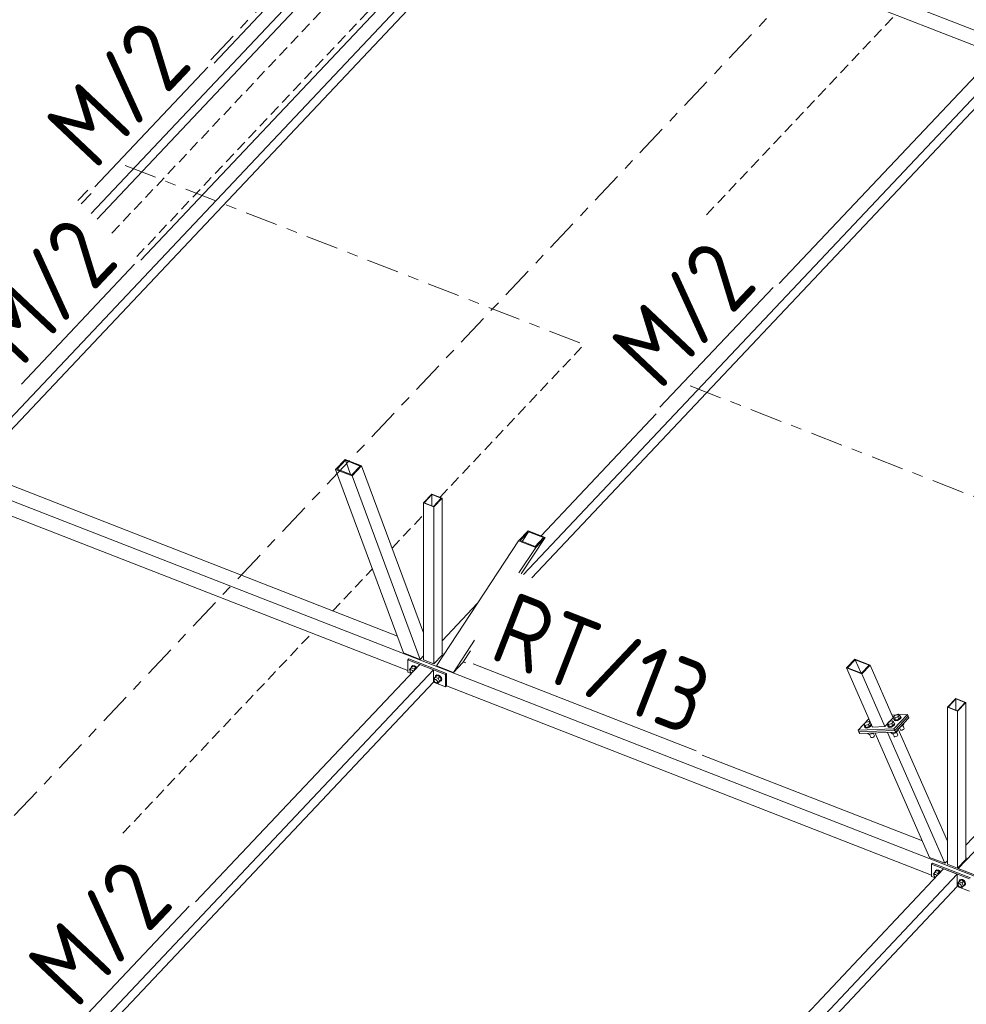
# Model space of a CAD drawing. Header units: millimetres. Extents: x -681 to 506, y -45 to 794.
# Tile 164 of 256: x 58 to 110, y 302 to 357. Entities that reach past the tile are written whole.
import ezdxf

# ---------------------------------------------------------------- set-up
doc = ezdxf.new("R2010")
doc.units = ezdxf.units.MM
doc.header["$LTSCALE"] = 0.6
for name, pattern in [('VERDECKT2', [1.5, 1, -0.5]), ('XKITLINE00', [0]), ('XKITLINE03', [6, 3, -1, 1, -1])]:
    doc.linetypes.add(name, pattern=pattern)
for name, color, linetype, lineweight in [('Bolt', 7, 'Continuous', 0), ('Part', 2, 'Continuous', 0), ('PartMark', 3, 'Continuous', 0), ('S-GRID', 1, 'Continuous', 0)]:
    doc.layers.add(name, color=color, linetype=linetype, lineweight=lineweight)
doc.styles.add('ISOCPEUR', font='ISOCPEUR.TTF')

msp = doc.modelspace()

# ---------------------------------------------------------------- linework, layer by layer
at = {"layer": 'Bolt', "color": 3, "linetype": 'XKITLINE00', "lineweight": 0}
for p, q in [((79.233, 320.788), (79.316, 320.884)), ((79.263, 320.731), (79.233, 320.788)), ((79.257, 320.712), (79.269, 320.75)), ((79.269, 320.665), (79.257, 320.712)), ((79.269, 320.75), (79.316, 320.799)), ((79.269, 320.75), (79.304, 320.767)), ((79.304, 320.62), (79.269, 320.665)), ((79.304, 320.767), (79.352, 320.76)), ((79.314, 320.89), (79.338, 320.96)), ((79.316, 320.884), (79.314, 320.89)), ((79.316, 320.884), (79.408, 320.981)), ((79.48, 320.82), (79.316, 320.884)), ((79.338, 320.96), (79.402, 320.992)), ((79.338, 320.96), (79.355, 320.978)), ((79.352, 320.76), (79.399, 320.73)), ((79.419, 321.011), (79.355, 320.978)), ((79.399, 320.73), (79.432, 320.688)), ((79.402, 320.992), (79.49, 320.979)), ((79.572, 320.917), (79.408, 320.981)), ((79.507, 320.997), (79.419, 321.011)), ((79.48, 320.82), (79.572, 320.917)), ((79.507, 320.767), (79.48, 320.82)), ((79.49, 320.979), (79.578, 320.924)), ((79.595, 320.942), (79.507, 320.997)), ((79.599, 320.865), (79.572, 320.917)), ((79.578, 320.924), (79.613, 320.879)), ((79.63, 320.897), (79.595, 320.942)), ((79.344, 320.595), (79.304, 320.62)), ((80.563, 320.269), (80.645, 320.365)), ((80.593, 320.212), (80.563, 320.269)), ((80.587, 320.193), (80.599, 320.231)), ((80.599, 320.146), (80.587, 320.193)), ((80.599, 320.231), (80.645, 320.28)), ((80.599, 320.231), (80.634, 320.249)), ((80.634, 320.101), (80.599, 320.146)), ((80.634, 320.249), (80.682, 320.242)), ((80.682, 320.071), (80.634, 320.101)), ((80.644, 320.372), (80.668, 320.441)), ((80.646, 320.365), (80.644, 320.372)), ((80.645, 320.365), (80.738, 320.463)), ((80.645, 320.365), (80.81, 320.301)), ((80.668, 320.441), (80.732, 320.474)), ((80.668, 320.441), (80.685, 320.459)), ((80.682, 320.242), (80.729, 320.212)), ((80.749, 320.492), (80.685, 320.459)), ((80.729, 320.212), (80.764, 320.167)), ((80.732, 320.474), (80.82, 320.46)), ((80.902, 320.399), (80.738, 320.463)), ((80.837, 320.479), (80.749, 320.492)), ((80.764, 320.167), (80.777, 320.119)), ((80.764, 320.082), (80.81, 320.131)), ((80.777, 320.119), (80.764, 320.082)), ((80.81, 320.301), (80.902, 320.399)), ((80.81, 320.301), (80.892, 320.141)), ((80.81, 320.046), (80.902, 320.143)), ((80.81, 320.046), (80.892, 320.141)), ((80.82, 320.46), (80.908, 320.405)), ((80.925, 320.423), (80.837, 320.479)), ((80.892, 320.141), (80.984, 320.239)), ((80.908, 320.132), (80.894, 320.134)), ((80.984, 320.239), (80.902, 320.399)), ((80.902, 320.143), (80.984, 320.239)), ((80.908, 320.405), (80.972, 320.322)), ((80.972, 320.165), (80.908, 320.132)), ((80.989, 320.341), (80.925, 320.423)), ((80.972, 320.322), (80.996, 320.234)), ((80.996, 320.234), (80.972, 320.165)), ((80.972, 320.165), (80.989, 320.183)), ((81.013, 320.253), (80.989, 320.341)), ((80.989, 320.183), (81.013, 320.253)), ((80.729, 320.064), (80.682, 320.071)), ((80.764, 320.082), (80.729, 320.064)), ((80.743, 320.071), (80.81, 320.046)), ((104.449, 317.856), (104.627, 317.913)), ((104.627, 317.913), (104.706, 317.865)), ((105.736, 317.901), (105.915, 317.958)), ((105.994, 317.909), (105.894, 317.804)), ((105.915, 317.958), (105.994, 317.909)), ((105.982, 318.161), (106.082, 318.267)), ((106.033, 318.045), (105.982, 318.161)), ((106.061, 318.113), (105.982, 318.161)), ((106.044, 317.794), (105.994, 317.909)), ((106.021, 318.041), (106.029, 318.055)), ((106.04, 318.002), (106.021, 318.041)), ((106.033, 318.013), (106.021, 318.041)), ((106.112, 317.997), (106.033, 318.045)), ((106.052, 317.974), (106.033, 318.013)), ((106.105, 317.99), (106.04, 318.002)), ((106.052, 317.974), (106.117, 317.962)), ((106.24, 318.17), (106.061, 318.113)), ((106.112, 317.997), (106.061, 318.113)), ((106.082, 318.267), (106.261, 318.324)), ((106.199, 318.007), (106.105, 317.99)), ((106.112, 317.997), (106.29, 318.054)), ((106.117, 317.962), (106.211, 317.98)), ((106.296, 318.051), (106.199, 318.007)), ((106.211, 317.98), (106.308, 318.023)), ((106.339, 318.276), (106.24, 318.17)), ((106.29, 318.054), (106.24, 318.17)), ((106.261, 318.324), (106.339, 318.276)), ((106.29, 318.054), (106.39, 318.16)), ((106.37, 318.108), (106.296, 318.051)), ((106.308, 318.023), (106.383, 318.08)), ((106.39, 318.16), (106.339, 318.276)), ((106.37, 318.206), (106.383, 318.203)), ((106.402, 318.164), (106.37, 318.108)), ((106.383, 318.203), (106.402, 318.164)), ((106.383, 318.08), (106.415, 318.136)), ((106.415, 318.136), (106.402, 318.164)), ((104.349, 317.75), (104.449, 317.856)), ((104.4, 317.634), (104.349, 317.75)), ((104.427, 317.702), (104.349, 317.75)), ((104.387, 317.63), (104.395, 317.644)), ((104.406, 317.591), (104.387, 317.63)), ((104.4, 317.602), (104.387, 317.63)), ((104.478, 317.586), (104.4, 317.634)), ((104.419, 317.563), (104.4, 317.602)), ((104.472, 317.578), (104.406, 317.591)), ((104.419, 317.563), (104.484, 317.551)), ((104.606, 317.759), (104.427, 317.702)), ((104.478, 317.586), (104.427, 317.702)), ((104.565, 317.596), (104.472, 317.578)), ((104.478, 317.586), (104.657, 317.643)), ((104.484, 317.551), (104.577, 317.569)), ((104.662, 317.64), (104.565, 317.596)), ((104.577, 317.569), (104.675, 317.612)), ((104.706, 317.865), (104.606, 317.759)), ((104.657, 317.643), (104.606, 317.759)), ((104.657, 317.643), (104.757, 317.749)), ((104.737, 317.697), (104.662, 317.64)), ((104.675, 317.612), (104.749, 317.669)), ((104.757, 317.749), (104.706, 317.865)), ((104.737, 317.795), (104.75, 317.792)), ((104.769, 317.753), (104.737, 317.697)), ((104.749, 317.669), (104.781, 317.725)), ((104.75, 317.792), (104.769, 317.753)), ((104.781, 317.725), (104.769, 317.753)), ((105.636, 317.795), (105.736, 317.901)), ((105.687, 317.679), (105.636, 317.795)), ((105.715, 317.746), (105.636, 317.795)), ((105.675, 317.675), (105.683, 317.689)), ((105.694, 317.636), (105.675, 317.675)), ((105.687, 317.647), (105.675, 317.675)), ((105.766, 317.63), (105.687, 317.679)), ((105.706, 317.608), (105.687, 317.647)), ((105.759, 317.623), (105.694, 317.636)), ((105.706, 317.608), (105.771, 317.595)), ((105.894, 317.804), (105.715, 317.746)), ((105.766, 317.63), (105.715, 317.746)), ((105.853, 317.641), (105.759, 317.623)), ((105.766, 317.63), (105.945, 317.688)), ((105.771, 317.595), (105.865, 317.613)), ((105.95, 317.684), (105.853, 317.641)), ((105.865, 317.613), (105.962, 317.657)), ((105.945, 317.688), (105.894, 317.804)), ((105.945, 317.688), (106.044, 317.794)), ((106.024, 317.742), (105.95, 317.684)), ((105.962, 317.657), (106.037, 317.714)), ((106.024, 317.839), (106.037, 317.837)), ((106.057, 317.797), (106.024, 317.742)), ((106.037, 317.837), (106.057, 317.797)), ((106.037, 317.714), (106.069, 317.77)), ((106.069, 317.77), (106.057, 317.797)), ((106.115, 317.298), (106.215, 317.404)), ((106.215, 317.404), (106.204, 317.43)), ((106.373, 317.466), (106.33, 317.564)), ((106.383, 317.445), (106.373, 317.466)), ((106.383, 317.445), (106.418, 317.438)), ((106.409, 317.648), (106.461, 317.664)), ((106.418, 317.438), (106.469, 317.448)), ((106.461, 317.664), (106.45, 317.691)), ((106.461, 317.664), (106.561, 317.77)), ((106.469, 317.448), (106.522, 317.471)), ((106.579, 317.533), (106.502, 317.708)), ((106.522, 317.471), (106.562, 317.502)), ((106.561, 317.77), (106.55, 317.796)), ((106.562, 317.502), (106.579, 317.533)), ((104.57, 317.244), (104.56, 317.267)), ((104.649, 317.196), (104.57, 317.244)), ((104.649, 317.196), (104.617, 317.269)), ((104.828, 317.253), (104.649, 317.196)), ((104.74, 317.055), (104.674, 317.204)), ((104.75, 317.034), (104.74, 317.055)), ((104.75, 317.034), (104.785, 317.027)), ((104.785, 317.027), (104.836, 317.037)), ((104.828, 317.253), (104.818, 317.276)), ((104.851, 317.278), (104.828, 317.253)), ((104.836, 317.037), (104.888, 317.06)), ((104.946, 317.121), (104.877, 317.278)), ((104.888, 317.06), (104.929, 317.091)), ((104.929, 317.091), (104.946, 317.121)), ((105.858, 317.289), (105.848, 317.312)), ((105.937, 317.241), (105.858, 317.289)), ((105.937, 317.241), (105.905, 317.314)), ((105.937, 317.241), (106.115, 317.298)), ((106.027, 317.1), (105.962, 317.249)), ((106.037, 317.079), (106.027, 317.1)), ((106.037, 317.079), (106.073, 317.072)), ((106.073, 317.072), (106.123, 317.082)), ((106.115, 317.298), (106.104, 317.324)), ((106.123, 317.082), (106.176, 317.105)), ((106.233, 317.166), (106.156, 317.342)), ((106.176, 317.105), (106.216, 317.136)), ((106.216, 317.136), (106.233, 317.166)), ((108.205, 309.488), (108.288, 309.583)), ((108.235, 309.43), (108.205, 309.488)), ((108.229, 309.412), (108.241, 309.449)), ((108.241, 309.364), (108.229, 309.412)), ((108.241, 309.449), (108.288, 309.498)), ((108.241, 309.449), (108.276, 309.467)), ((108.276, 309.319), (108.241, 309.364)), ((108.276, 309.467), (108.324, 309.46)), ((108.316, 309.294), (108.276, 309.319)), ((108.286, 309.59), (108.31, 309.659)), ((108.288, 309.584), (108.286, 309.59)), ((108.288, 309.583), (108.38, 309.681)), ((108.452, 309.519), (108.288, 309.583)), ((108.31, 309.659), (108.374, 309.692)), ((108.31, 309.659), (108.327, 309.677)), ((108.324, 309.46), (108.371, 309.43)), ((108.391, 309.71), (108.327, 309.677)), ((108.371, 309.43), (108.404, 309.387)), ((108.374, 309.692), (108.462, 309.679)), ((108.544, 309.617), (108.38, 309.681)), ((108.479, 309.697), (108.391, 309.71)), ((108.452, 309.519), (108.544, 309.617)), ((108.479, 309.467), (108.452, 309.519)), ((108.462, 309.679), (108.55, 309.623)), ((108.567, 309.641), (108.479, 309.697)), ((108.571, 309.564), (108.544, 309.617)), ((108.55, 309.623), (108.585, 309.578)), ((108.602, 309.597), (108.567, 309.641)), ((109.535, 308.969), (109.617, 309.064)), ((109.565, 308.911), (109.535, 308.969)), ((109.559, 308.893), (109.571, 308.93)), ((109.571, 308.845), (109.559, 308.893)), ((109.571, 308.93), (109.617, 308.979)), ((109.571, 308.93), (109.606, 308.948)), ((109.606, 308.801), (109.571, 308.845)), ((109.606, 308.948), (109.654, 308.941)), ((109.654, 308.771), (109.606, 308.801)), ((109.616, 309.071), (109.64, 309.14)), ((109.618, 309.065), (109.616, 309.071)), ((109.617, 309.064), (109.71, 309.162)), ((109.617, 309.064), (109.782, 309)), ((109.64, 309.14), (109.704, 309.173)), ((109.64, 309.14), (109.657, 309.159)), ((109.654, 308.941), (109.701, 308.911)), ((109.701, 308.764), (109.654, 308.771)), ((109.721, 309.191), (109.657, 309.159)), ((109.701, 308.911), (109.736, 308.866)), ((109.736, 308.781), (109.701, 308.764)), ((109.704, 309.173), (109.792, 309.16)), ((109.874, 309.098), (109.71, 309.162)), ((109.715, 308.771), (109.782, 308.745)), ((109.809, 309.178), (109.721, 309.191)), ((109.736, 308.866), (109.749, 308.819)), ((109.736, 308.781), (109.782, 308.83)), ((109.749, 308.819), (109.736, 308.781)), ((109.782, 309), (109.874, 309.098)), ((109.782, 309), (109.864, 308.84)), ((109.782, 308.745), (109.874, 308.843)), ((109.782, 308.745), (109.864, 308.84)), ((109.792, 309.16), (109.88, 309.104)), ((109.897, 309.123), (109.809, 309.178)), ((109.864, 308.84), (109.956, 308.938)), ((109.88, 308.832), (109.866, 308.834)), ((109.956, 308.938), (109.874, 309.098)), ((109.874, 308.843), (109.956, 308.938)), ((109.88, 309.104), (109.944, 309.022)), ((109.944, 308.864), (109.88, 308.832)), ((109.961, 309.04), (109.897, 309.123)), ((109.944, 309.022), (109.968, 308.934)), ((109.968, 308.934), (109.944, 308.864)), ((109.944, 308.864), (109.961, 308.883)), ((109.985, 308.952), (109.961, 309.04)), ((109.961, 308.883), (109.985, 308.952))]:
    msp.add_line(p, q, dxfattribs=at)
at = {"layer": 'Part', "color": 2, "linetype": 'XKITLINE00', "lineweight": 0}
for p, q in [((68.426, 354.324), (80.82, 367.452)), ((61.621, 346.014), (81.58, 367.156)), ((61.961, 345.693), (81.58, 366.475)), ((84.294, 366.351), (167.657, 333.835)), ((86.139, 365.377), (54.611, 331.98)), ((85.379, 365.673), (64.37, 343.419)), ((55.081, 331.797), (86.139, 364.696)), ((86.862, 364.498), (111.407, 354.924)), ((112.831, 354.966), (85.525, 326.041)), ((99.678, 342.134), (112.071, 355.262)), ((85.995, 325.857), (112.831, 354.285)), ((61.071, 346.533), (61.626, 347.12)), ((86.505, 328.18), (92.878, 334.93)), ((52.015, 332.158), (135.378, 299.642)), ((53.175, 332.541), (78.557, 322.64)), ((75.663, 332.409), (75.144, 331.86)), ((75.224, 331.87), (75.685, 332.359)), ((75.663, 332.409), (76.58, 332.052)), ((75.685, 332.359), (75.974, 331.578)), ((76.5, 332.041), (75.685, 332.359)), ((75.144, 331.86), (76.061, 331.502)), ((75.144, 331.86), (78.901, 321.713)), ((75.224, 331.87), (76.039, 331.553)), ((76.039, 331.553), (76.5, 332.041)), ((76.58, 332.052), (76.061, 331.502)), ((80, 322.814), (76.58, 332.052)), ((76.061, 331.502), (79.818, 321.355)), ((80.461, 330.496), (80, 330.008)), ((80.045, 330.015), (80.472, 330.467)), ((80.461, 330.496), (81.031, 330.274)), ((80.472, 330.467), (80.472, 329.848)), ((80.985, 330.267), (80.472, 330.467)), ((54.583, 330.305), (79.127, 320.731)), ((80, 330.008), (80.57, 329.785)), ((80, 330.008), (80, 321.326)), ((80.045, 330.015), (80.558, 329.815)), ((80.558, 329.815), (80.985, 330.267)), ((80.57, 329.785), (81.031, 330.274)), ((81.031, 330.274), (81.031, 321.592)), ((80.57, 329.785), (80.57, 321.103)), ((85.783, 328.462), (85.265, 327.912)), ((85.346, 327.922), (85.807, 328.411)), ((85.807, 328.411), (85.457, 327.879)), ((85.783, 328.462), (86.728, 328.093)), ((86.646, 328.083), (85.807, 328.411)), ((85.265, 327.912), (80.719, 321.003)), ((85.265, 327.912), (86.209, 327.544)), ((85.346, 327.922), (86.185, 327.595)), ((86.728, 328.093), (85.407, 326.087)), ((86.185, 327.595), (86.646, 328.083)), ((86.209, 327.544), (86.728, 328.093)), ((86.209, 327.544), (85.282, 326.135)), ((81.031, 322.381), (82.993, 324.46)), ((121.85, 323.63), (110.003, 311.081)), ((82.831, 322.41), (81.663, 320.635)), ((82.602, 321.823), (82.182, 321.185)), ((79.818, 321.355), (78.901, 321.713)), ((79.185, 321.39), (79.127, 321.329)), ((79.127, 321.329), (81.217, 320.514)), ((79.127, 320.648), (79.127, 321.329)), ((81.275, 320.575), (79.185, 321.39)), ((79.818, 321.355), (80, 321.548)), ((80, 321.326), (80.57, 321.103)), ((80.57, 321.103), (81.031, 321.592)), ((81.031, 321.675), (81.134, 321.635)), ((81.663, 320.635), (82.182, 321.185)), ((82.204, 321.218), (82.345, 321.163)), ((103.862, 321.369), (103.4, 320.88)), ((103.449, 320.886), (103.876, 321.338)), ((103.862, 321.369), (104.703, 321.04)), ((103.876, 321.338), (104.203, 320.592)), ((104.654, 321.034), (103.876, 321.338)), ((80.552, 320.773), (53.246, 291.848)), ((67.399, 307.941), (79.792, 321.069)), ((79.127, 320.648), (79.322, 320.572)), ((79.792, 321.069), (80.552, 320.773)), ((80.552, 320.092), (80.552, 320.773)), ((80.719, 321.003), (81.663, 320.635)), ((103.4, 320.88), (104.241, 320.552)), ((103.4, 320.88), (104.833, 317.613)), ((103.449, 320.886), (104.227, 320.583)), ((104.227, 320.583), (104.654, 321.034)), ((104.703, 321.04), (104.241, 320.552)), ((105.981, 318.125), (104.703, 321.04)), ((53.716, 291.665), (80.552, 320.092)), ((80.552, 320.092), (81.217, 319.833)), ((81.275, 320.575), (81.217, 320.514)), ((81.217, 320.514), (81.217, 319.833)), ((81.275, 319.894), (81.275, 320.575)), ((104.241, 320.552), (105.52, 317.637)), ((81.217, 319.833), (81.275, 319.894)), ((81.275, 319.894), (108.099, 309.431)), ((109.433, 319.195), (108.972, 318.707)), ((109.017, 318.714), (109.444, 319.166)), ((109.433, 319.195), (110.003, 318.973)), ((109.444, 319.166), (109.444, 318.548)), ((109.957, 318.966), (109.444, 319.166)), ((108.972, 318.707), (109.542, 318.485)), ((108.972, 318.707), (108.972, 310.025)), ((109.017, 318.714), (109.53, 318.514)), ((109.53, 318.514), (109.957, 318.966)), ((109.542, 318.485), (110.003, 318.973)), ((109.542, 318.485), (109.542, 309.803)), ((110.003, 318.973), (110.003, 310.291)), ((104.636, 318.063), (104.045, 317.438)), ((105.52, 317.637), (105.981, 318.125)), ((106.769, 318.3), (105.917, 318.271)), ((106.769, 318.3), (106.02, 317.507)), ((106.81, 318.208), (106.06, 317.414)), ((106.81, 318.208), (106.06, 317.414)), ((106.85, 318.115), (106.101, 317.321)), ((106.81, 318.208), (106.769, 318.3)), ((106.85, 318.115), (106.81, 318.208)), ((104.045, 317.438), (106.02, 317.507)), ((104.045, 317.438), (104.086, 317.345)), ((104.086, 317.345), (106.06, 317.414)), ((106.06, 317.414), (104.086, 317.345)), ((105.52, 317.637), (104.833, 317.613)), ((106.02, 317.507), (106.06, 317.414)), ((106.06, 317.414), (106.101, 317.321)), ((108.972, 311.306), (106.26, 317.489)), ((104.127, 317.252), (104.086, 317.345)), ((106.101, 317.321), (104.127, 317.252)), ((104.978, 317.282), (107.994, 310.407)), ((108.835, 310.079), (105.665, 317.306)), ((95.417, 316.064), (107.596, 311.314)), ((115.57, 316.133), (109.579, 309.788)), ((107.994, 310.407), (108.835, 310.079)), ((109.542, 309.803), (110.003, 310.291)), ((110.003, 310.375), (110.098, 310.338)), ((108.764, 309.769), (96.371, 296.64)), ((108.157, 310.089), (108.099, 310.028)), ((108.099, 310.028), (110.189, 309.213)), ((108.099, 309.347), (108.099, 310.028)), ((110.247, 309.274), (108.157, 310.089)), ((109.524, 309.472), (108.764, 309.769)), ((108.835, 310.079), (108.972, 310.224)), ((108.972, 310.025), (109.542, 309.803)), ((109.579, 309.788), (110.472, 309.44)), ((109.524, 309.472), (83.929, 282.36)), ((108.099, 309.347), (108.294, 309.271)), ((109.524, 308.791), (109.524, 309.472)), ((84.399, 282.177), (109.524, 308.791)), ((109.524, 308.791), (110.189, 308.532))]:
    msp.add_line(p, q, dxfattribs=at)
at = {"layer": 'Part', "color": 4, "linetype": 'VERDECKT2', "lineweight": 0}
for p, q in [((62.775, 344.924), (82.082, 365.376)), ((64.15, 343.627), (84.663, 365.356)), ((95.655, 345.932), (106.098, 356.995)), ((80.915, 330.319), (88.854, 338.728)), ((78.262, 327.508), (80, 329.349)), ((74.983, 324.034), (77.18, 326.361)), ((63.375, 311.739), (73.819, 322.802))]:
    msp.add_line(p, q, dxfattribs=at)
at = {"layer": 'PartMark', "color": 1, "linetype": 'XKITLINE00', "lineweight": 0}
for p, q in [((61.828, 347.48), (68.079, 354.101)), ((57.772, 336.575), (64.023, 343.197)), ((93.079, 335.29), (99.331, 341.912)), ((82.754, 321.111), (95.08, 316.303)), ((60.8, 301.097), (67.051, 307.719))]:
    msp.add_line(p, q, dxfattribs=at)
at = {"layer": 'S-GRID', "color": 1, "linetype": 'XKITLINE03', "lineweight": 0}
for p, q in [((-192.225, 48.32), (230.759, 496.379)), ((68.233, 354.506), (86.357, 373.705)), ((63.496, 348.665), (88.773, 338.806)), ((60.878, 346.716), (61.432, 347.303)), ((94.748, 336.475), (117.745, 327.505))]:
    msp.add_line(p, q, dxfattribs=at)

# ---------------------------------------------------------------- texts
at = {"layer": 'PartMark', "color": 1, "style": 'ISOCPEUR', "width": 0.85}
for s, rotation, p in [('M/2', 46.6502, (61.803, 348.328)), ('M/2', 46.6502, (57.747, 337.423)), ('M/2', 46.6502, (93.055, 336.138)), ('RT/13', -21.3083, (83.531, 321.452)), ('M/2', 46.6502, (60.776, 301.945))]:
    msp.add_text(s, height=4, rotation=rotation, dxfattribs=at).set_placement(p)

doc.saveas('drawing.dxf')
